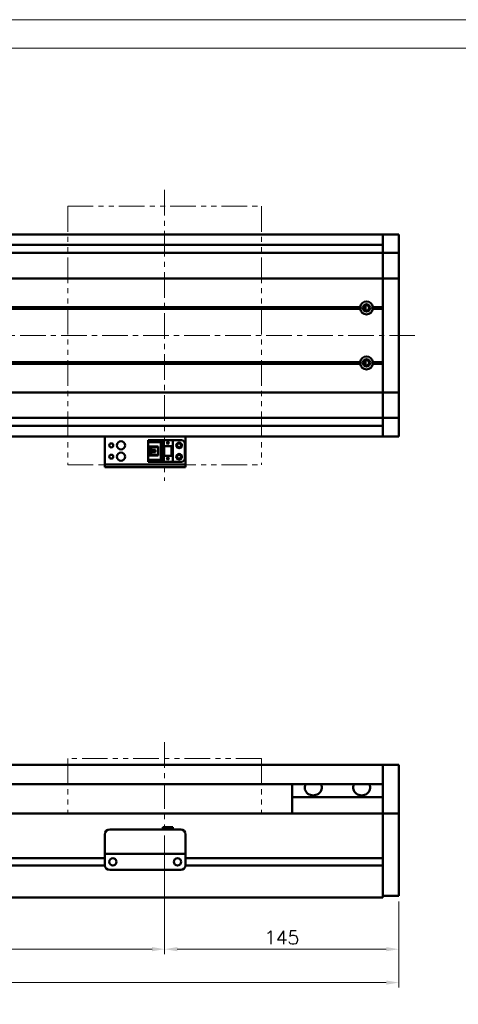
# Model space of a CAD drawing. Header units: millimetres. Extents: x 46891 to 50021, y 6223 to 9571.
# Tile 4 of 5: x 49012 to 49283, y 8962 to 9571. Entities that reach past the tile are written whole.
import ezdxf

# ---------------------------------------------------------------- set-up
doc = ezdxf.new("R2010")
doc.units = ezdxf.units.MM
doc.header["$LTSCALE"] = 0.5
doc.linetypes.add('CENTER', pattern=[50.8, 31.75, -6.35, 6.35, -6.35])
doc.linetypes.add('PHANTOM', pattern=[63.5, 31.75, -6.35, 6.35, -6.35, 6.35, -6.35])
doc.layers.get('0').update_dxf_attribs({"lineweight": 20})
doc.layers.add('1', color=1, linetype='CENTER', lineweight=13)
doc.layers.add('외형선(ISO)', color=7, linetype='Continuous', lineweight=50)
doc.styles.add('DSR TEXT', font='romans.shx', dxfattribs={"bigfont": 'whgtxt.shx'})
doc.styles.get("Standard").update_dxf_attribs({"font": 'romans.shx', "bigfont": 'whgtxt.shx'})
doc.dimstyles.new('DSR', dxfattribs={"dimscale": 2, "dimtxt": 3, "dimasz": 3, "dimexe": 0.5, "dimexo": 0.5, "dimgap": 0.5, "dimtad": 1, "dimdsep": 46, "dimtxsty": 'Standard', "dimcen": 2.5, "dimclrd": 4, "dimclre": 4, "dimclrt": 2, "dimadec": 0, "dimazin": 2, "dimtfac": 1, "dimtmove": 0, "dimatfit": 3, "dimfxl": 0, "dimlwd": -1, "dimlwe": -1, "dimarcsym": 0})

# ---------------------------------------------------------------- blocks, each defined once
blk = doc.blocks.new('A$C1C1952E1')
at = {"color": 1}
blk.add_lwpolyline([(0, 0), (420, 0), (420, 297), (0, 297)], close=True, dxfattribs=at)
at = {"color": 3}
blk.add_lwpolyline([(5, 5), (415, 5), (415, 292), (5, 292)], close=True, dxfattribs=at)
blk = doc.blocks.new('*D105')
at = {"color": 1, "linetype": 'ByBlock'}
for p, q in [((48801.37, 9066.98), (48801.37, 8993.6)), ((49101.37, 9066.98), (49101.37, 8993.6)), ((48809.17, 8996.6), (49093.57, 8996.6))]:
    blk.add_line(p, q, dxfattribs=at)
at = {"color": 1}
for points in [[(48809.17, 8997.9), (48809.17, 8995.3), (48801.37, 8996.6)], [(49093.57, 8997.9), (49093.57, 8995.3), (49101.37, 8996.6)]]:
    blk.add_solid(points, dxfattribs=at)
at = {"layer": 'Defpoints', "color": 0}
for p in [(48801.37, 9070.58), (49101.37, 9070.58), (49101.37, 8996.6)]:
    blk.add_point(p, dxfattribs=at)
at = {"color": 3, "insert": (48951.37, 9003.8), "char_height": 8.4, "attachment_point": 5, "style": 'DSR TEXT'}
blk.add_mtext('STROKE : 300', dxfattribs=at)
blk = doc.blocks.new('*D106')
at = {"color": 1, "linetype": 'ByBlock'}
for p, q in [((49101.37, 9066.98), (49101.37, 8993.6)), ((49246.37, 9025.98), (49246.37, 8993.6)), ((49238.57, 8996.6), (49109.17, 8996.6))]:
    blk.add_line(p, q, dxfattribs=at)
at = {"color": 1}
for points in [[(49109.17, 8997.9), (49109.17, 8995.3), (49101.37, 8996.6)], [(49238.57, 8997.9), (49238.57, 8995.3), (49246.37, 8996.6)]]:
    blk.add_solid(points, dxfattribs=at)
at = {"layer": 'Defpoints', "color": 0}
for p in [(49101.37, 9070.58), (49246.37, 9029.58), (49101.37, 8996.6)]:
    blk.add_point(p, dxfattribs=at)
at = {"color": 3, "insert": (49173.87, 9003.8), "char_height": 8.4, "attachment_point": 5, "style": 'DSR TEXT'}
blk.add_mtext('145', dxfattribs=at)
blk = doc.blocks.new('*D107')
at = {"color": 1, "linetype": 'ByBlock'}
for p, q in [((48646.37, 9025.98), (48646.37, 8972.92)), ((49246.37, 9025.98), (49246.37, 8972.92)), ((49238.57, 8975.92), (48654.17, 8975.92))]:
    blk.add_line(p, q, dxfattribs=at)
at = {"color": 1}
for points in [[(48654.17, 8977.22), (48654.17, 8974.62), (48646.37, 8975.92)], [(49238.57, 8977.22), (49238.57, 8974.62), (49246.37, 8975.92)]]:
    blk.add_solid(points, dxfattribs=at)
at = {"layer": 'Defpoints', "color": 0}
for p in [(48646.37, 9029.58), (49246.37, 9029.58), (48646.37, 8975.92)]:
    blk.add_point(p, dxfattribs=at)
at = {"color": 3, "insert": (48946.37, 8983.12), "char_height": 8.4, "attachment_point": 5, "style": 'DSR TEXT'}
blk.add_mtext('600', dxfattribs=at)

msp = doc.modelspace()

# ---------------------------------------------------------------- linework, layer by layer
at = {"color": 6, "linetype": 'PHANTOM'}
for p, q in [((49041.36864, 9456.19959), (49161.36864, 9456.19959)), ((49041.36864, 9456.19959), (49041.36864, 9296.19959)), ((49161.36864, 9456.19959), (49161.36864, 9296.19959)), ((49041.36864, 9296.19959), (49161.36864, 9296.19959)), ((49161.36864, 9114.58066), (49041.36864, 9114.58066)), ((49041.36864, 9114.58066), (49041.36864, 9080.58066)), ((49161.36864, 9114.58066), (49161.36864, 9080.58066))]:
    msp.add_line(p, q, dxfattribs=at)
at = {"layer": '1'}
for p, q in [((49101.36864, 9466.19959), (49101.36864, 9286.19959)), ((49256.36864, 9376.1996), (48636.36864, 9376.1996)), ((49101.36864, 9124.58066), (49101.36864, 9070.58066))]:
    msp.add_line(p, q, dxfattribs=at)
at = {"layer": '외형선(ISO)'}
for p, q in [((49236.36864, 9438.6996), (48861.36864, 9438.6996)), ((49236.36864, 9435.6996), (49236.36864, 9438.6996)), ((49236.36864, 9438.6996), (49236.36864, 9435.6996)), ((49236.36864, 9438.6996), (49246.36864, 9438.6996)), ((49236.36864, 9435.6996), (49236.36864, 9433.83943)), ((49236.36864, 9433.83943), (49236.36864, 9435.6996)), ((49236.36864, 9432.93147), (49236.36864, 9433.83943)), ((49236.36864, 9427.6598), (49236.36864, 9432.93147)), ((49246.36864, 9435.6996), (49246.36864, 9438.6996)), ((49246.36864, 9435.6996), (49246.36864, 9433.83943)), ((49246.36864, 9433.83943), (49246.36864, 9432.93147)), ((49246.36864, 9432.93147), (49246.36864, 9427.6598)), ((48719.36864, 9427.1996), (49236.36864, 9427.1996)), ((49236.36864, 9432.1996), (48861.36864, 9432.1996)), ((49236.36864, 9427.1996), (49236.36864, 9427.6598)), ((49236.36864, 9427.1996), (49236.36864, 9424.49109)), ((49236.36864, 9427.1996), (49246.36864, 9427.1996)), ((49236.36864, 9424.49109), (49236.36864, 9427.1996)), ((49246.36864, 9427.6598), (49246.36864, 9427.1996)), ((49246.36864, 9424.49109), (49246.36864, 9427.1996)), ((49236.36864, 9424.49109), (49236.36864, 9411.8911)), ((49236.36864, 9411.8911), (49236.36864, 9424.49109)), ((49246.36864, 9411.8911), (49246.36864, 9424.49109)), ((48719.36864, 9411.427), (49236.36864, 9411.427)), ((49236.36864, 9411.427), (49236.36864, 9411.8911)), ((49236.36864, 9411.8911), (49236.36864, 9411.427)), ((49236.36864, 9411.427), (49236.36864, 9409.427)), ((49236.36864, 9411.427), (49246.36864, 9411.427)), ((49236.36864, 9409.427), (49236.36864, 9411.427)), ((49236.36864, 9342.97219), (49236.36864, 9409.427)), ((49236.36864, 9409.427), (49236.36864, 9393.6996)), ((49246.36864, 9411.8911), (49246.36864, 9411.427)), ((49246.36864, 9409.427), (49246.36864, 9411.427)), ((49246.36864, 9409.427), (49246.36864, 9342.97219)), ((48719.36864, 9393.6996), (49222.40001, 9393.6996)), ((48719.36864, 9393.1996), (49222.86864, 9393.1996)), ((48719.36864, 9392.6996), (49222.40001, 9392.6996)), ((49225.80898, 9394.1996), (49225.09285, 9394.1996)), ((49225.80898, 9394.72092), (49225.80898, 9391.67827)), ((49229.86864, 9393.1996), (49236.36864, 9393.1996)), ((49230.33727, 9393.6996), (49236.36864, 9393.6996)), ((49230.33727, 9392.6996), (49236.36864, 9392.6996)), ((49236.36864, 9392.6996), (49236.36864, 9359.6996)), ((49225.80898, 9360.72092), (49225.80898, 9357.67827)), ((48719.36864, 9359.6996), (49222.40001, 9359.6996)), ((48719.36864, 9359.1996), (49222.86864, 9359.1996)), ((48719.36864, 9358.6996), (49222.40001, 9358.6996)), ((49225.80898, 9358.1996), (49225.09285, 9358.1996)), ((49229.86864, 9359.1996), (49236.36864, 9359.1996)), ((49230.33727, 9359.6996), (49236.36864, 9359.6996)), ((49230.33727, 9358.6996), (49236.36864, 9358.6996)), ((49236.36864, 9358.6996), (49236.36864, 9342.97219)), ((49236.36864, 9342.97219), (49236.36864, 9340.97219)), ((49236.36864, 9340.97219), (49236.36864, 9342.97219)), ((49246.36864, 9340.97219), (49246.36864, 9342.97219)), ((48719.36864, 9340.97219), (49236.36864, 9340.97219)), ((49236.36864, 9340.50809), (49236.36864, 9340.97219)), ((49236.36864, 9340.97219), (49246.36864, 9340.97219)), ((49236.36864, 9340.97219), (49236.36864, 9340.50809)), ((49236.36864, 9340.50809), (49236.36864, 9327.9081)), ((49236.36864, 9327.9081), (49236.36864, 9340.50809)), ((49246.36864, 9340.97219), (49246.36864, 9340.50809)), ((49246.36864, 9327.9081), (49246.36864, 9340.50809)), ((48719.36864, 9325.1996), (49236.36864, 9325.1996)), ((49236.36864, 9327.9081), (49236.36864, 9325.1996)), ((49236.36864, 9325.1996), (49236.36864, 9327.9081)), ((49236.36864, 9324.73939), (49236.36864, 9325.1996)), ((49236.36864, 9325.1996), (49246.36864, 9325.1996)), ((49236.36864, 9319.46772), (49236.36864, 9324.73939)), ((49246.36864, 9325.1996), (49246.36864, 9327.9081)), ((49246.36864, 9325.1996), (49246.36864, 9324.73939)), ((49246.36864, 9324.73939), (49246.36864, 9319.46772)), ((49236.36864, 9320.1996), (48861.36864, 9320.1996)), ((49236.36864, 9318.55976), (49236.36864, 9319.46772)), ((49236.36864, 9318.55976), (49236.36864, 9316.6996)), ((49236.36864, 9316.6996), (49236.36864, 9318.55976)), ((49246.36864, 9319.46772), (49246.36864, 9318.55976)), ((49246.36864, 9318.55976), (49246.36864, 9316.6996)), ((49236.36864, 9313.6996), (48861.36864, 9313.6996)), ((49064.36864, 9313.6996), (49064.36864, 9311.69962)), ((49064.36864, 9296.79962), (49064.36864, 9311.69962)), ((49091.16864, 9311.39961), (49100.36864, 9311.39961)), ((49091.16864, 9310.59961), (49091.16864, 9311.39961)), ((49100.36864, 9311.39963), (49100.36864, 9307.69963)), ((49100.36864, 9311.39963), (49106.36864, 9311.39963)), ((49106.36864, 9311.39963), (49106.36864, 9307.69963)), ((49111.86864, 9311.3996), (49106.36864, 9311.3996)), ((49114.36864, 9311.69962), (49114.36864, 9313.6996)), ((49114.36864, 9311.69962), (49114.36864, 9296.79962)), ((49236.36864, 9313.6996), (49236.36864, 9316.6996)), ((49236.36864, 9316.6996), (49236.36864, 9313.6996)), ((49236.36864, 9313.6996), (49246.36864, 9313.6996)), ((49246.36864, 9313.6996), (49246.36864, 9316.6996)), ((49099.46864, 9310.59961), (49091.16864, 9310.59961)), ((49091.16864, 9310.09961), (49091.16864, 9310.59961)), ((49091.16864, 9310.09961), (49091.16864, 9307.49961)), ((49098.96864, 9310.09961), (49091.16864, 9310.09961)), ((49091.16864, 9307.49961), (49091.16864, 9301.89961)), ((49097.36864, 9307.49961), (49091.16864, 9307.49961)), ((49092.46864, 9301.89961), (49092.46864, 9307.49961)), ((49092.96864, 9307.14961), (49092.96864, 9307.49961)), ((49092.96864, 9307.14961), (49092.96864, 9302.24961)), ((49097.36864, 9307.14961), (49092.96864, 9307.14961)), ((49095.76864, 9305.49961), (49093.92864, 9305.49961)), ((49093.92864, 9305.49961), (49093.92864, 9303.89961)), ((49095.76864, 9303.89961), (49095.76864, 9305.49961)), ((49097.36864, 9301.89961), (49097.36864, 9307.49961)), ((49099.46864, 9310.59961), (49098.96864, 9310.09961)), ((49098.96864, 9299.29961), (49098.96864, 9310.09961)), ((49099.46864, 9298.79961), (49099.46864, 9310.59961)), ((49100.36864, 9307.69963), (49106.36864, 9307.69963)), ((49100.36864, 9301.69963), (49100.36864, 9307.69961)), ((49100.86864, 9307.69961), (49100.36864, 9307.69961)), ((49100.86864, 9307.69961), (49101.16864, 9307.69961)), ((49100.86864, 9301.69963), (49100.86864, 9307.69961)), ((49101.16864, 9307.69961), (49105.56864, 9307.69961)), ((49101.16864, 9307.69961), (49101.16864, 9301.69963)), ((49102.76864, 9309.89963), (49103.36864, 9308.69963)), ((49102.96864, 9309.89963), (49102.76864, 9309.89963)), ((49102.96864, 9310.29963), (49102.96864, 9309.89963)), ((49103.76864, 9310.29963), (49102.96864, 9310.29963)), ((49103.36864, 9308.69963), (49103.96864, 9309.89963)), ((49103.76864, 9309.89963), (49103.76864, 9310.29963)), ((49103.96864, 9309.89963), (49103.76864, 9309.89963)), ((49105.56864, 9301.69963), (49105.56864, 9307.69961)), ((49105.56864, 9307.69961), (49105.86864, 9307.69961)), ((49106.36864, 9307.69961), (49105.86864, 9307.69961)), ((49105.86864, 9307.69961), (49105.86864, 9301.69963)), ((49106.36864, 9301.69963), (49106.36864, 9307.69961)), ((49113.86864, 9309.3996), (49113.86864, 9299.9996)), ((49091.16864, 9301.89961), (49091.16864, 9299.29961)), ((49091.16864, 9301.89961), (49097.36864, 9301.89961)), ((49091.16864, 9298.79961), (49091.16864, 9299.29961)), ((49091.16864, 9299.29961), (49098.96864, 9299.29961)), ((49092.96864, 9302.24961), (49097.36864, 9302.24961)), ((49092.96864, 9301.89961), (49092.96864, 9302.24961)), ((49093.92864, 9303.89961), (49095.76864, 9303.89961)), ((49099.46864, 9298.79961), (49098.96864, 9299.29961)), ((49100.36864, 9301.69963), (49100.36864, 9297.99963)), ((49100.36864, 9301.69963), (49106.36864, 9301.69963)), ((49102.76864, 9300.29963), (49103.36864, 9299.09963)), ((49102.96864, 9300.29963), (49102.76864, 9300.29963)), ((49102.96864, 9300.69963), (49102.96864, 9300.29963)), ((49103.76864, 9300.69963), (49102.96864, 9300.69963)), ((49103.36864, 9299.09963), (49103.96864, 9300.29963)), ((49103.76864, 9300.29963), (49103.76864, 9300.69963)), ((49103.96864, 9300.29963), (49103.76864, 9300.29963)), ((49106.36864, 9301.69963), (49106.36864, 9297.99963)), ((49064.36864, 9296.29964), (49064.36864, 9296.79962)), ((49064.36864, 9296.29964), (49064.36864, 9294.69964)), ((49064.36864, 9294.69962), (49064.36864, 9294.69964)), ((49064.36864, 9294.69962), (49114.36864, 9294.69962)), ((49067.36864, 9296.29964), (49111.36864, 9296.29964)), ((49067.36864, 9294.69964), (49111.36864, 9294.69964)), ((49091.16864, 9298.79961), (49099.46864, 9298.79961)), ((49091.16864, 9297.99961), (49091.16864, 9298.79961)), ((49091.16864, 9297.99961), (49100.36864, 9297.99961)), ((49091.16864, 9297.9996), (49106.36864, 9297.9996)), ((49100.36864, 9297.99963), (49106.36864, 9297.99963)), ((49106.36864, 9297.99963), (49106.36864, 9297.9996)), ((49111.86864, 9297.9996), (49106.36864, 9297.9996)), ((49114.36864, 9296.79962), (49114.36864, 9296.29964)), ((49114.36864, 9294.69964), (49114.36864, 9296.29964)), ((48861.36864, 9110.58066), (49236.36864, 9110.58066)), ((49236.36864, 9110.58066), (49236.36864, 9108.58066)), ((49236.36864, 9110.58066), (49246.36864, 9110.58066)), ((49236.36864, 9108.58066), (49236.36864, 9110.58066)), ((49246.36864, 9108.58066), (49246.36864, 9110.58066)), ((49236.36864, 9107.79614), (49236.36864, 9108.58066)), ((49236.36864, 9108.58066), (49236.36864, 9107.79614)), ((49236.36864, 9107.29744), (49236.36864, 9107.79614)), ((49236.36864, 9107.79614), (49236.36864, 9107.29744)), ((49236.36864, 9107.29744), (49236.36864, 9106.22895)), ((49236.36864, 9106.22895), (49236.36864, 9107.29744)), ((49236.36864, 9106.22895), (49236.36864, 9103.24315)), ((49236.36864, 9103.24315), (49236.36864, 9106.22895)), ((49246.36864, 9108.58066), (49246.36864, 9107.79614)), ((49246.36864, 9107.79614), (49246.36864, 9107.29744)), ((49246.36864, 9106.22895), (49246.36864, 9107.29744)), ((49246.36864, 9103.24315), (49246.36864, 9106.22895)), ((48861.36864, 9098.58066), (49236.36864, 9098.58066)), ((49180.36864, 9090.58066), (49180.36864, 9098.58066)), ((49236.36864, 9094.67885), (49236.36864, 9103.24315)), ((49236.36864, 9103.24315), (49236.36864, 9099.08066)), ((49246.36864, 9103.24315), (49246.36864, 9094.67885)), ((49236.36864, 9092.58356), (49236.36864, 9094.67885)), ((49236.36864, 9081.16161), (49236.36864, 9092.58356)), ((49246.36864, 9094.67885), (49246.36864, 9092.58356)), ((49246.36864, 9092.58356), (49246.36864, 9081.16161)), ((49236.36864, 9090.58066), (49180.36864, 9090.58066)), ((49180.36864, 9080.58066), (49180.36864, 9090.58066)), ((49236.36864, 9080.58066), (48806.36864, 9080.58066)), ((49236.36864, 9080.58066), (49236.36864, 9081.16161)), ((49236.36864, 9077.58066), (49236.36864, 9080.58066)), ((49236.36864, 9080.58066), (49236.36864, 9077.58066)), ((49236.36864, 9080.58066), (49246.36864, 9080.58066)), ((49246.36864, 9081.16161), (49246.36864, 9080.58066)), ((49246.36864, 9077.58066), (49246.36864, 9080.58066)), ((49236.36864, 9077.58066), (49236.36864, 9053.03066)), ((49236.36864, 9034.82331), (49236.36864, 9077.58066)), ((49246.36864, 9077.58066), (49246.36864, 9034.82331)), ((49064.36864, 9057.58082), (49064.36864, 9067.58082)), ((49067.36864, 9070.58082), (49111.36864, 9070.58082)), ((49100.36864, 9072.08082), (49100.36864, 9070.58082)), ((49100.36864, 9072.08082), (49106.36864, 9072.08082)), ((49106.36864, 9072.08082), (49106.36864, 9070.58082)), ((49114.36864, 9067.58082), (49114.36864, 9057.58082)), ((49064.36864, 9057.58082), (49064.36864, 9055.58082)), ((49064.36864, 9055.58079), (49064.36864, 9055.58082)), ((49064.36864, 9055.58082), (49114.36864, 9055.58082)), ((49064.36864, 9055.08079), (49064.36864, 9055.58079)), ((49064.36864, 9055.58079), (49067.13914, 9055.58079)), ((49069.59814, 9055.58079), (49071.86864, 9055.58079)), ((49076.86864, 9055.58079), (49101.86864, 9055.58079)), ((49106.86864, 9055.58079), (49109.13914, 9055.58079)), ((49111.59814, 9055.58079), (49114.36864, 9055.58079)), ((49114.36864, 9055.58082), (49114.36864, 9057.58082)), ((49114.36864, 9055.58082), (49114.36864, 9055.58079)), ((49114.36864, 9055.58079), (49114.36864, 9055.08079)), ((49064.36864, 9052.83066), (48860.36864, 9052.83066)), ((49064.36864, 9048.58079), (49064.36864, 9055.08079)), ((49069.39198, 9052.83066), (49069.3453, 9052.83066)), ((49109.39198, 9052.83066), (49109.3453, 9052.83066)), ((49114.36864, 9055.08079), (49114.36864, 9048.58079)), ((49236.36864, 9052.83066), (49114.36864, 9052.83066)), ((49064.37909, 9048.33066), (48860.35819, 9048.33066)), ((49067.36864, 9045.58079), (49111.36864, 9045.58079)), ((49236.36864, 9048.33066), (49114.35819, 9048.33066)), ((49236.36864, 9048.13066), (49236.36864, 9034.82331)), ((49236.36864, 9032.70198), (49236.36864, 9034.82331)), ((49236.36864, 9034.82331), (49236.36864, 9032.70198)), ((49236.36864, 9032.70198), (49236.36864, 9028.58066)), ((49236.36864, 9029.58066), (49236.36864, 9032.70198)), ((49246.36864, 9032.70198), (49246.36864, 9034.82331)), ((49246.36864, 9032.70198), (49246.36864, 9029.58066)), ((48656.36864, 9028.58066), (49236.36864, 9028.58066)), ((49236.36864, 9029.58066), (49246.36864, 9029.58066))]:
    msp.add_line(p, q, dxfattribs=at)
for centre, radius in [((49226.36864, 9393.1996), 2.25), ((49226.36864, 9393.1996), 1.621), ((49226.36864, 9359.1996), 2.25), ((49226.36864, 9359.1996), 1.621), ((49068.36864, 9308.1996), 1.2295), ((49074.36864, 9308.1996), 2.5), ((49110.36864, 9308.1996), 1.75), ((49110.36864, 9308.1996), 1.2295), ((49068.36864, 9301.1996), 1.2295), ((49074.36864, 9301.1996), 2.5), ((49110.36864, 9301.1996), 1.75), ((49110.36864, 9301.1996), 1.2295), ((49069.36864, 9050.58079), 2.25), ((49109.36864, 9050.58079), 2.25)]:
    msp.add_circle(centre, radius, dxfattribs=at)
for centre, radius, start, end in [((49226.36864, 9393.1996), 4, 7.18075578, 172.81924422), ((49226.36864, 9393.1996), 4, 187.18075578, 352.81924422), ((49226.36864, 9359.1996), 4, 7.18075578, 172.81924422), ((49226.36864, 9359.1996), 4, 187.18075572, 352.81924428), ((49111.86864, 9309.3996), 2, 0, 90), ((49111.86864, 9299.9996), 2, 270, 0), ((49067.36864, 9067.58082), 3, 90, 180), ((49111.36864, 9067.58082), 3, 0, 90), ((49067.36864, 9048.58079), 3, 180, 270), ((49111.36864, 9048.58079), 3, 270, 0)]:
    msp.add_arc(centre, radius, start, end, dxfattribs=at)
for centre, major_axis, ratio, start_param, end_param in [((49067.36864, 9294.69964), (-3, 0), 0.00001, 4.712422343, 6.283252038), ((49067.36864, 9296.29964), (-3, 0), 0.00001, 4.71238898, 6.283218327), ((49111.36864, 9296.29964), (3, 0), 0.00001, 0.00006722, 1.570829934), ((49111.36864, 9294.69964), (3, 0), 0.00001, 0.000033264, 1.570796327), ((49193.36864, 9096.58066), (5.25, 0), 0.923076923, 2.716178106, 6.708599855), ((49223.36864, 9096.58066), (5.25, 0), 0.923076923, 2.716178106, 6.708599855), ((49068.36864, 9055.58081), (-1.2295, 0), 0.00001, 3.141579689, 6.283172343), ((49074.36864, 9055.58081), (-2.5, 0), 0.00001, 3.144943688, 6.286536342), ((49104.36864, 9055.58081), (-2.5, 0), 0.00001, 3.143048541, 6.284641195), ((49110.36864, 9055.58081), (-1.2295, 0), 0.00001, 3.13437825, 6.275970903)]:
    msp.add_ellipse(centre, major_axis=major_axis, ratio=ratio, start_param=start_param, end_param=end_param, dxfattribs=at)
for points in [[(49222.86864, 9393.1996), (49222.63433, 9393.43391), (49222.40001, 9393.6996)], [(49222.40001, 9392.6996), (49222.63433, 9392.96528), (49222.86864, 9393.1996)], [(49230.33727, 9393.6996), (49230.10295, 9393.43391), (49229.86864, 9393.1996)], [(49229.86864, 9393.1996), (49230.10295, 9392.96528), (49230.33727, 9392.6996)], [(49222.86864, 9359.1996), (49222.63433, 9359.43391), (49222.40001, 9359.6996)], [(49222.40001, 9358.6996), (49222.63433, 9358.96528), (49222.86864, 9359.1996)], [(49230.33727, 9359.6996), (49230.10295, 9359.43391), (49229.86864, 9359.1996)], [(49229.86864, 9359.1996), (49230.10295, 9358.96528), (49230.33727, 9358.6996)]]:
    msp.add_open_spline(points, degree=2, dxfattribs=at)

# ---------------------------------------------------------------- block references
at = {"xscale": 3.51, "yscale": 3.51, "zscale": 3.51}
msp.add_blockref('A$C1C1952E1', (48546.67132, 8528.99552), dxfattribs=at)

# ---------------------------------------------------------------- dimensions: what is measured, and where the dimension line sits
dim = msp.add_linear_dim(base=(49101.36864, 8996.59725), p1=(48801.36864, 9070.58066), p2=(49101.36864, 9070.58066), text='STROKE : <>', dimstyle='DSR', override={"dimscale": 3, "dimtxt": 2.8, "dimasz": 2.600136, "dimexe": 1, "dimexo": 1.2, "dimgap": 1, "dimdec": 4, "dimtxsty": 'DSR TEXT', "dimclrd": 1, "dimclre": 1, "dimclrt": 3, "dimtdec": 4, "dimtix": 1})
dim.commit()
dim.dimension.update_dxf_attribs({"geometry": '*D105', "text_midpoint": (48951.36864, 9003.79725)})
for base, p2, picture, middle in [((49101.36864, 8996.59725), (49101.36864, 9070.58066), '*D106', (49173.86864, 9003.79725)), ((48646.36864, 8975.92289), (48646.36864, 9029.58066), '*D107', (48946.36864, 8983.12289))]:
    dim = msp.add_linear_dim(base=base, p1=(49246.36864, 9029.58066), p2=p2, dimstyle='DSR', override={"dimscale": 3, "dimtxt": 2.8, "dimasz": 2.600136, "dimexe": 1, "dimexo": 1.2, "dimgap": 1, "dimdec": 4, "dimtxsty": 'DSR TEXT', "dimclrd": 1, "dimclre": 1, "dimclrt": 3, "dimtdec": 4, "dimtix": 1})
    dim.commit()
    dim.dimension.update_dxf_attribs({"geometry": picture, "text_midpoint": middle})

doc.saveas('drawing.dxf')
